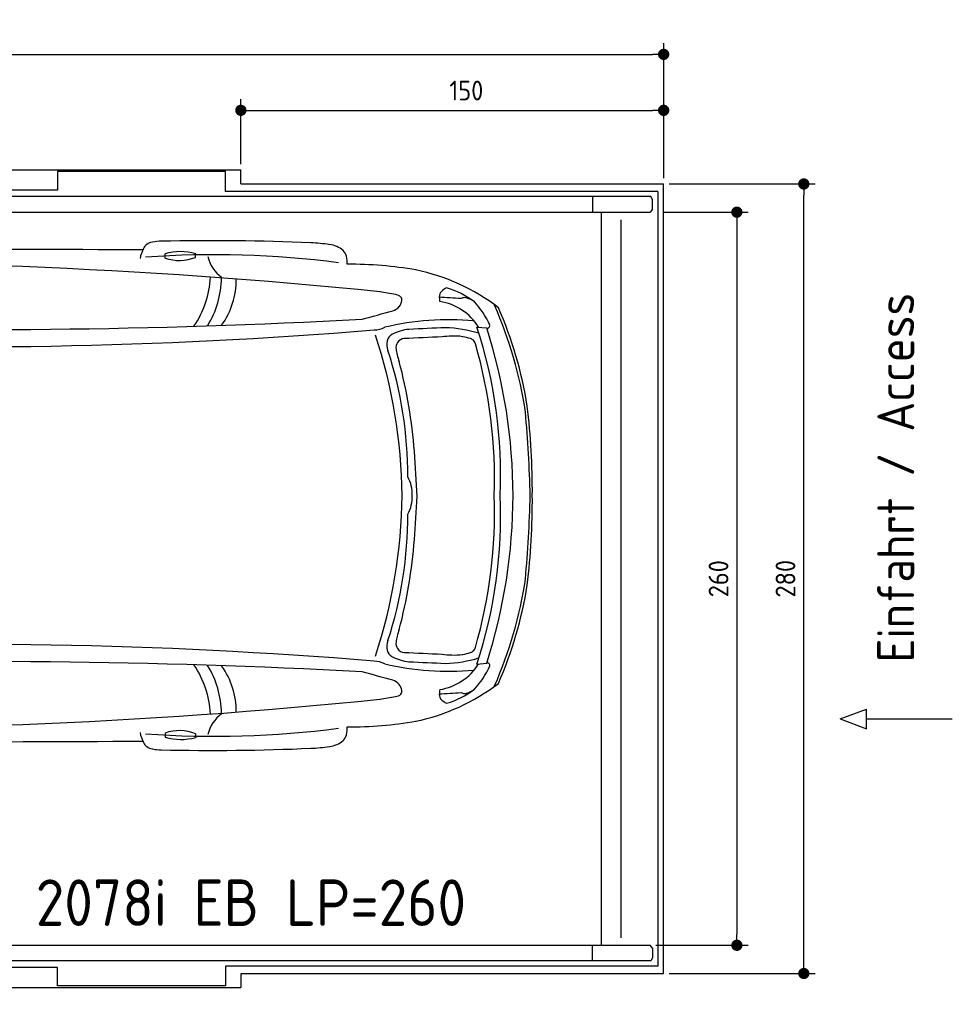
# Model space of a CAD drawing. Header units: millimetres. Extents: x 705 to 7297, y 2278 to 5770.
# Tile 3 of 3: x 3988 to 7297, y 2278 to 5770. Entities that reach past the tile are written whole.
import ezdxf

# ---------------------------------------------------------------- set-up
doc = ezdxf.new("R2010")
doc.units = ezdxf.units.MM
doc.layers.get('0').update_dxf_attribs({"lineweight": 25})
for name, color, linetype, lineweight in [('4', 3, 'Continuous', 25), ('AM_0', 7, 'Continuous', 25), ('Car', 10, 'Continuous', 25)]:
    doc.layers.add(name, color=color, linetype=linetype, lineweight=lineweight)
doc.styles.add('Aktuell-DIN', font='arial.ttf')
doc.styles.get("Standard").update_dxf_attribs({"font": 'ISOCP.SHX'})
doc.dimstyles.new('GEN-ISO$0', dxfattribs={"dimscale": 20, "dimtxt": 3.5, "dimasz": 2, "dimexe": 2, "dimexo": 1, "dimgap": 1.5, "dimtad": 1, "dimdec": 1, "dimlfac": 0.1, "dimdsep": 46, "dimtxsty": 'Standard', "dimblk": 'PUNKT', "dimcen": 2, "dimclrd": 256, "dimclre": 256, "dimclrt": 2, "dimadec": 0, "dimazin": 0, "dimtp": 0.1, "dimtm": 0.1, "dimtfac": 0.71, "dimtdec": 1, "dimtmove": 2, "dimatfit": 3, "dimldrblk": 'PUNKT', "dimfxl": 1, "dimtolj": 1, "dimarcsym": 0})

# ---------------------------------------------------------------- blocks, each defined once
blk = doc.blocks.new('PUNKT')
at = {"layer": '4', "color": 0, "linetype": 'ByBlock'}
blk.add_line((-0.5, 0), (-1, 0), dxfattribs=at)
at = {"layer": '4', "color": 0, "linetype": 'ByBlock', "const_width": 0.5}
blk.add_lwpolyline([(-0.25, 0, 1), (0.25, 0, 1)], format="xyb", close=True, dxfattribs=at)
blk = doc.blocks.new('*D5')
at = {"layer": '4', "lineweight": -2, "transparency": 16777216}
for p, q in [((972.8, 5207.3), (972.8, 5686.9)), ((6272.8, 5207.3), (6272.8, 5686.9)), ((1012.8, 5646.9), (6232.8, 5646.9))]:
    blk.add_line(p, q, dxfattribs=at)
at = {"layer": 'DEFPOINTS', "color": 0, "transparency": 16777216}
for p in [(6272.8, 5646.9), (972.8, 5187.3), (6272.8, 5187.3)]:
    blk.add_point(p, dxfattribs=at)
at = {"layer": '4', "lineweight": -2, "transparency": 16777216, "xscale": 40, "yscale": 40, "zscale": 40, "rotation": 180}
blk.add_blockref('PUNKT', (972.8, 5646.9), dxfattribs=at)
at = {"layer": '4', "lineweight": -2, "transparency": 16777216, "xscale": 40, "yscale": 40, "zscale": 40}
blk.add_blockref('PUNKT', (6272.8, 5646.9), dxfattribs=at)
at = {"layer": '4', "color": 2, "transparency": 16777216, "insert": (3622.8, 5723.9), "char_height": 70, "attachment_point": 5}
blk.add_mtext('\\A1;530', dxfattribs=at)
blk = doc.blocks.new('*D7')
at = {"layer": '4', "lineweight": -2, "transparency": 16777216}
for p, q in [((4772.8, 5257.3), (4772.8, 5488.4)), ((6272.8, 5207.3), (6272.8, 5488.4)), ((4812.8, 5448.4), (6232.8, 5448.4))]:
    blk.add_line(p, q, dxfattribs=at)
at = {"layer": 'DEFPOINTS', "color": 0, "transparency": 16777216}
for p in [(6272.8, 5448.4), (4772.8, 5237.3), (6272.8, 5187.3)]:
    blk.add_point(p, dxfattribs=at)
at = {"layer": '4', "lineweight": -2, "transparency": 16777216, "xscale": 40, "yscale": 40, "zscale": 40, "rotation": 180}
blk.add_blockref('PUNKT', (4772.8, 5448.4), dxfattribs=at)
at = {"layer": '4', "lineweight": -2, "transparency": 16777216, "xscale": 40, "yscale": 40, "zscale": 40}
blk.add_blockref('PUNKT', (6272.8, 5448.4), dxfattribs=at)
at = {"layer": '4', "color": 2, "transparency": 16777216, "insert": (5572.8, 5518.6), "char_height": 70, "attachment_point": 5}
blk.add_mtext('\\A1;150', dxfattribs=at)
blk = doc.blocks.new('*D8')
at = {"layer": '4', "lineweight": -2, "transparency": 16777216}
for p, q in [((6271.5, 5087.3), (6572.5, 5087.3)), ((6532.5, 5047.3), (6532.5, 2527.3)), ((6245.5, 2487.3), (6572.5, 2487.3))]:
    blk.add_line(p, q, dxfattribs=at)
at = {"layer": 'DEFPOINTS', "color": 0, "transparency": 16777216}
for p in [(6251.5, 5087.3), (6225.5, 2487.3), (6532.5, 2487.3)]:
    blk.add_point(p, dxfattribs=at)
at = {"layer": '4', "lineweight": -2, "transparency": 16777216, "xscale": 40, "yscale": 40, "zscale": 40}
for p, rotation in [((6532.5, 5087.3), 90), ((6532.5, 2487.3), 270)]:
    blk.add_blockref('PUNKT', p, dxfattribs=dict(at, rotation=rotation))
at = {"layer": '4', "color": 2, "transparency": 16777216, "insert": (6467.5, 3787.3), "char_height": 70, "attachment_point": 5, "rotation": 90}
blk.add_mtext('\\A1;260', dxfattribs=at)
blk = doc.blocks.new('*D9')
at = {"layer": '4', "lineweight": -2, "transparency": 16777216}
for p, q in [((6292.8, 5187.3), (6810, 5187.3)), ((6770, 2427.3), (6770, 5147.3)), ((6292.8, 2387.3), (6810, 2387.3))]:
    blk.add_line(p, q, dxfattribs=at)
at = {"layer": 'DEFPOINTS', "color": 0, "transparency": 16777216}
for p in [(6272.8, 5187.3), (6770, 5187.3), (6272.8, 2387.3)]:
    blk.add_point(p, dxfattribs=at)
at = {"layer": '4', "lineweight": -2, "transparency": 16777216, "xscale": 40, "yscale": 40, "zscale": 40}
for p, rotation in [((6770, 5187.3), 90), ((6770, 2387.3), 270)]:
    blk.add_blockref('PUNKT', p, dxfattribs=dict(at, rotation=rotation))
at = {"layer": '4', "color": 2, "transparency": 16777216, "insert": (6705, 3787.3), "char_height": 70, "attachment_point": 5, "rotation": 90}
blk.add_mtext('\\A1;280', dxfattribs=at)
blk = doc.blocks.new('Car_drauf')
at = {"layer": 'Car'}
for p, q in [((3450.7, 588.6), (3450.7, 603.6)), ((3559, 591.1), (3558.9, 604.3)), ((2604.7, 591.7), (2395.3, 592.2)), ((4461.6, 565.7), (4461.6, 580.7)), ((4569.7, 568.2), (4570.2, 581.3)), ((2562.2, 472.6), (2547.4, 473)), ((2587.8, 465.2), (2598.8, 435.4)), ((5567.3, 321.1), (5603, 318)), ((5567.3, -874.3), (5603, -871.1)), ((2587.8, -1018.3), (2598.8, -988.5)), ((2562.2, -1025.7), (2547.4, -1026.1)), ((2604.7, -1144.8), (2395.3, -1145.4)), ((3450.7, -1141.7), (3450.7, -1156.7)), ((3559, -1144.3), (3558.9, -1157.4)), ((4461.6, -1118.8), (4461.6, -1133.8)), ((4569.7, -1121.3), (4570.2, -1134.4))]:
    blk.add_line(p, q, dxfattribs=at)
for centre, radius, start, end in [((1638.6, 569), 78.2, 117.5376, 144.573), ((1683.5, 467.9), 188.8, 94.2276, 115.4416), ((1905.2, -66453.2), 67109.8, 89.722936, 90.201167), ((2216.7, 171.9), 484.1, 78.5405, 88.4601), ((2271.5, 453), 197.7, 66.2378, 77.9142), ((2319.1, 555.8), 84.5, 25.5177, 67.6452), ((14330.2, -4257.9), 12688.9, 157.26865, 157.97435), ((2655.4, 594.2), 58.5, 43.102, 119.1823), ((2655.4, 594.1), 58.5, 98.748, 119.1805), ((2655.4, 594.2), 58.5, 75.1308, 98.7471), ((2655.4, 594.2), 58.5, 43.102, 75.1799), ((2642.9, 627.6), 55.6, 344.9104, 6.7653), ((2642.9, 627.6), 55.6, 344.9183, 6.7653), ((1876.8, -147.2), 789.2, 108.8531, 129.9675), ((1779.6, 472.9), 248.9, 145.3597, 156.6504), ((1966.7, -2882.9), 3499.5, 83.721, 95.6598), ((-87010.6, 47448.4), 101197.5, 332.341895, 332.43135), ((3585.1, -138717.9), 139314.6, 89.672154, 90.369542), ((3506, 415.1), 196.5, 74.2667, 106.3456), ((2258.9, 166.4), 1513.6, 5.5303, 16.5127), ((4538.1, 527.6), 169.4, 154.9512, 167.6031), ((4422.1, 580.8), 41.8, 127.3079, 153.1751), ((4426.2, 571), 52.1, 100.5836, 124.371), ((4450.9, 436.7), 188.7, 90.8724, 100.3532), ((4627.7, -7418), 8045.3, 87.50193, 91.27967), ((4961.7, 96.5), 523.4, 80.7828, 88.1801), ((5034, 521.1), 92.9, 50.4495, 83.2477), ((2389.6, 590.4), 5.94, 5.6541, 17.6741), ((2572.8, 613.8), 178.7, 187.3331, 210.475), ((2536.6, 313.9), 254.1, 82.097, 113.3961), ((3501.6, 731.1), 151.3, 250.3544, 292.4138), ((4636.5, -2847.5), 3424.8, 82.613, 94.0835), ((4516.9, 392.5), 196.1, 74.2402, 106.3721), ((4512.5, 708.1), 151.2, 250.3626, 292.3042), ((4735.3, 597.9), 124.6, 192.5743, 233.8132), ((5063.1, 561.2), 43.6, 14.396, 46.3633), ((4997, 547.7), 111, 358.0148, 12.618), ((1975.8, -1205.5), 1733.5, 87.3153, 100.778), ((2143.3, -14534.8), 15061.1, 88.95383, 90.32854), ((2680.2, 413.3), 132.7, 88.6201, 98.3839), ((3147.1, -19950.9), 20502.1, 84.18573, 91.29579), ((2289.5, 152.2), 1443.5, 6.3829, 15.5723), ((1301.5, 58.5), 2509.7, 5.8377, 11.0234), ((5110.1, -914.9), 1458.8, 80.451, 90.0829), ((5201.1, -191.2), 730.6, 52.664, 78.2109), ((1822.9, -163.9), 683.1, 104.5218, 128.0286), ((2511.4, 587.5), 112.8, 214.6898, 240.0159), ((2651, 868.4), 426.4, 242.6396, 257.1298), ((2676.5, 398.1), 149.7, 136.7411, 147.7946), ((2695.2, 452.2), 136.7, 159.2212, 165.3397), ((4280.7, 515.5), 342.1, 325.9015, 356.9947), ((4332.4, 499.2), 329.2, 328.2119, 359.285), ((4438.5, 488.7), 275.6, 324.2471, 0.5437), ((1851.7, -15.9), 675.6, 135.5035, 151.8072), ((2164.4, -2017.4), 2479.3, 91.3541, 99.3582), ((2127.2, -874.7), 1336.1, 74.8265, 90.9153), ((2570.9, 464.4), 25, 147.3078, 174.6881), ((2557.3, 466.1), 11.4, 177.1891, 225.1658), ((2593.7, 509.1), 67.7, 228.9928, 251.47), ((2591.6, 478), 29.9, 162.9239, 190.357), ((2571.6, 474.9), 9.72, 193.1285, 229.9372), ((2575, 479.9), 15.8, 232.2683, 253.6815), ((2588, 522.7), 60.5, 253.2673, 263.5323), ((2582.2, 470.5), 7.94, 262.7053, 291.9839), ((2579.8, 472.6), 10.9, 299.791, 322.9576), ((2614.7, 438.6), 37.9, 123.4242, 133.6975), ((2605.6, 451.9), 21.8, 91.8708, 123.1166), ((2611.2, 377.8), 96.1, 89.9017, 93.7261), ((2611.9, 467), 6.99, 71.8384, 94.9477), ((2652.5, 587.4), 120.1, 251.3995, 253.1351), ((2619.5, 479.7), 7.45, 255.0101, 268.029), ((2618.8, 484.8), 12.6, 272.1676, 291.5149), ((5491.3, 395.2), 71.9, 115.5139, 131.9937), ((5384.9, 190.1), 280.2, 51.6528, 74.3765), ((2322.4, -3522.8), 3991.3, 98.0815, 100.9691), ((4365.8, 5394.4), 5264.4, 250.0802, 254.3781), ((3659.4, -8606.3), 9186.3, 79.8469, 80.19657), ((5275, 400.8), 35.5, 48.7616, 83.8519), ((5286.7, 417.5), 15.4, 349.4857, 40.7815), ((5460.6, 428.9), 26.2, 131.4729, 183.7018), ((5554.2, 431), 119.8, 181.768, 189.3058), ((19144.1, 211834.8), 211850.9, 266.289602, 266.310137), ((5509.6, 442.5), 19.4, 271.9582, 291.1818), ((5523.5, 398.9), 26.4, 86.3454, 105.2077), ((5521.9, 384.1), 41.3, 69.7914, 85.4276), ((5492.4, 307), 123.8, 62.308, 69.2885), ((1575.7, 362), 35.9, 110.7988, 156.0023), ((3339.5, -225.1), 1074.1, 143.4309, 182.7444), ((3595.9, -283.3), 1264.3, 146.9983, 179.6932), ((3130.6, 1697.2), 1422.3, 245.2713, 258.5821), ((5257.5, 422.2), 45.1, 284.8714, 320.3558), ((5261.1, 420.5), 41.1, 318.2571, 351.8755), ((5404.8, 214.2), 199.9, 32.1506, 81.0171), ((5355.1, 215.4), 281.6, 23.3667, 43.6888), ((4204, -219.3), 1554.7, 8.842, 23.4028), ((4339.5, -182.8), 1424.7, 9.0311, 23.6943), ((1632.3, 55.6), 350.6, 113.9372, 168.2137), ((1911.1, -7.9), 636.6, 143.1041, 167.4148), ((1703.8, 118.4), 304.3, 121.9356, 152.947), ((1517.8, 257.2), 122.1, 78.1482, 103.1112), ((-70597.1, 272819.9), 282807.1, 285.537944, 285.560814), ((2202.3, -113.4), 981.1, 152.1792, 165.9339), ((3768, 26751.9), 26440.1, 268.22316, 273.01848), ((5199.9, 402.1), 91.6, 271.9127, 296.7388), ((5467.8, -644.5), 991.1, 84.8856, 103.2225), ((6157.2, -17056.7), 17389.4, 92.30885, 92.73685), ((5445.5, -114), 432.7, 72.6608, 88.5187), ((4006.8, -199.4), 1645, 357.3099, 18.4456), ((3713.2, -282.1), 1982.8, 0.1346, 17.6155), ((5568.9, 374.9), 69.5, 300.2971, 303.9425), ((5599.8, 329.8), 14.8, 302.1572, 327.0805), ((5601.4, 327.4), 12.2, 332.3562, 358.3582), ((2932.4, -203.8), 1751.1, 163.1688, 182.3831), ((2660.1, -6141.3), 6476.3, 96.98256, 98.58912), ((2171.7, -2413.9), 2717.4, 85.3251, 96.3153), ((5158.8, -279.6), 2382.1, 165.8493, 179.928), ((5284.5, -275.1), 2493.1, 166.7115, 180.0338), ((3730.5, 18337.1), 18086.5, 267.40267, 274.66927), ((3400.3, -301.2), 1902.7, 0.7418, 18.191), ((5282, 264.2), 33.7, 117.7845, 167.0709), ((5341.1, 159.6), 153.9, 95.289, 118.9563), ((5311.2, 249.6), 30.3, 92.723, 146.1372), ((6267.8, -18830.2), 19134, 92.46639, 92.86984), ((5505.8, -263.2), 552.7, 92.8408, 96.3859), ((5488.6, 103.4), 185.7, 81.1262, 93.2192), ((5469.5, 35.1), 256.3, 72.8201, 79.2), ((5533.1, 245.6), 36.4, 51.0555, 70.561), ((3214.2, -203), 2042.9, 167.2134, 182.0605), ((1342.2, 218), 124.1, 157.1243, 165.4638), ((1245.1, 260.1), 18.4, 114.1292, 160.4073), ((1244.2, 252.2), 25.6, 79.8677, 104.9815), ((1961.6, 17.5), 580.4, 155.6543, 166.4173), ((1730.1, 80.4), 185.7, 101.5573, 128.9765), ((5325.6, 261.2), 77.2, 171.9176, 197.8594), ((5317.5, 247.1), 36.9, 148.4076, 186.6837), ((5530.6, 252.3), 33.3, 15.6464, 40.4477), ((3908.9, -217.1), 1721.6, 358.0237, 16.1538), ((1244.6, 746.1), 638.5, 278.1673, 305.2685), ((3911.2, -202.5), 1411.3, 359.6706, 18.1667), ((5379.8, 250.9), 99.3, 184.679, 196.3226), ((5675.9, 334.8), 407.1, 195.9436, 199.5338), ((3572.9, -256.1), 1778.5, 4.3715, 14.8162), ((1290.3, 253.1), 146.1, 269.9015, 317.2064), ((3083.7, -258.3), 1872.7, 168.1886, 180.5603), ((1354.3, 118.7), 65.8, 172.5719, 190.3018), ((3218.1, -303.4), 1977.3, 168.6299, 179.2231), ((1257.7, -22.4), 112.1, 50.8724, 78.6612), ((1292.9, 20.8), 56.4, 347.1398, 50.9398), ((3238.4, -258.9), 2526.1, 359.6002, 6.8152), ((3066.6, -285.2), 1743.5, 170.3115, 179.7169), ((613.4, -421.8), 5145.7, 1.6174, 4.9221), ((705, -478.1), 4655, 2.4466, 4.4054), ((5225.4, -267.6), 112.6, 355.4071, 30.5096), ((3214.2, -350.2), 2042.9, 177.9395, 192.7866), ((2932.4, -349.4), 1751.1, 177.6169, 196.8312), ((3083.7, -294.9), 1872.7, 179.4397, 191.8114), ((3218.1, -249.8), 1977.3, 180.7769, 191.3701), ((3066.6, -268), 1743.5, 180.2831, 189.6885), ((3339.5, -328), 1074.1, 177.2556, 216.5691), ((3595.9, -269.8), 1264.3, 180.3068, 213.0017), ((5158.8, -273.6), 2382.1, 180.072, 194.1507), ((5284.5, -278), 2493.1, 179.9662, 193.2885), ((3400.3, -251.9), 1902.7, 341.809, 359.2582), ((5225.4, -285.6), 112.6, 329.4904, 4.5929), ((3908.9, -336), 1721.6, 343.8462, 1.9763), ((4006.8, -353.8), 1645, 341.5544, 2.6901), ((3713.2, -271), 1982.8, 342.3845, 359.8654), ((613.4, -131.3), 5145.7, 355.0779, 358.3826), ((3238.4, -294.2), 2526.1, 353.1848, 0.3998), ((-406.2, 1.4), 5768.8, 355.68578, 357.21044), ((3911.2, -350.7), 1411.3, 341.8333, 0.3294), ((3572.9, -297), 1778.5, 345.1838, 355.6285), ((1292.9, -573.9), 56.4, 309.0602, 12.8602), ((4204, -333.9), 1554.7, 336.5972, 351.158), ((1257.7, -530.8), 112.1, 281.3388, 309.1276), ((4339.5, -370.3), 1424.7, 336.3057, 350.9689), ((1354.3, -671.9), 65.8, 169.6982, 187.4281), ((1290.3, -806.2), 146.1, 42.7936, 90.0985), ((2202.3, -439.8), 981.1, 194.0661, 207.8208), ((1632.3, -608.8), 350.6, 191.7863, 246.0628), ((1244.6, -1299.3), 638.5, 54.7315, 81.8327), ((1961.6, -570.7), 580.4, 193.5827, 204.3457), ((1841, -586.4), 555.8, 196.0422, 217.7537), ((5675.9, -887.9), 407.1, 160.4662, 164.0564), ((1342.2, -771.1), 124.1, 194.5362, 202.8757), ((1730.1, -633.6), 185.7, 231.0235, 258.4427), ((5325.6, -814.4), 77.2, 162.1406, 188.0824), ((5317.5, -800.2), 36.9, 173.3163, 211.5924), ((5379.8, -804), 99.3, 163.6774, 175.321), ((1245.1, -813.2), 18.4, 199.5927, 245.8708), ((1244.2, -805.3), 25.6, 255.0185, 280.1323), ((1703.8, -671.6), 304.3, 207.053, 238.0644), ((2660.1, 5588.1), 6476.3, 261.41088, 263.01744), ((3730.5, -18890.2), 18086.5, 85.33073, 92.59733), ((5282, -817.3), 33.7, 192.9291, 242.2155), ((5311.2, -802.7), 30.3, 213.8628, 267.277), ((6267.8, 18277.1), 19134, 267.13016, 267.53361), ((5469.5, -588.2), 256.3, 280.8, 287.1799), ((5533.1, -798.8), 36.4, 289.439, 308.9445), ((5530.6, -805.4), 33.3, 319.5523, 344.3536), ((1851.7, -537.2), 675.6, 208.1928, 224.4965), ((2171.7, 1860.7), 2717.4, 263.6847, 274.6749), ((3130.6, -2250.3), 1422.3, 101.4179, 114.7287), ((3768, -27305), 26440.1, 86.98152, 91.77684), ((2289.5, -705.4), 1443.5, 344.4277, 353.6171), ((2258.9, -719.6), 1513.6, 343.4873, 354.4697), ((1301.5, -611.6), 2509.7, 348.9766, 354.1623), ((5199.9, -955.3), 91.6, 63.2612, 88.0873), ((5341.1, -712.7), 153.9, 241.0437, 264.711), ((6157.2, 16503.6), 17389.4, 267.26315, 267.69115), ((5505.8, -290), 552.7, 263.6141, 267.1592), ((5445.5, -439.1), 432.7, 271.4813, 287.3392), ((5488.6, -656.5), 185.7, 266.7808, 278.8738), ((5568.9, -928.1), 69.5, 56.0575, 59.7029), ((5599.8, -882.9), 14.8, 32.9195, 57.8428), ((4365.8, -5947.6), 5264.4, 105.6219, 109.9198), ((4280.7, -1068.7), 342.1, 3.0053, 34.0985), ((4332.4, -1052.4), 329.2, 0.715, 31.7881), ((4438.5, -1041.8), 275.6, 359.4563, 35.7529), ((-70597.1, -273373), 282807.1, 74.439186, 74.462056), ((5467.8, 91.4), 991.1, 256.7775, 275.1144), ((5404.8, -767.3), 199.9, 278.9829, 327.8494), ((5355.1, -768.5), 281.6, 316.3112, 336.6333), ((5601.4, -880.6), 12.2, 1.6418, 27.6438), ((1822.9, -389.3), 683.1, 231.9714, 255.4782), ((1517.8, -810.3), 122.1, 256.8888, 281.8518), ((1575.7, -915.2), 35.9, 203.9977, 249.2012), ((5257.5, -975.4), 45.1, 39.6442, 75.1286), ((2322.4, 2969.7), 3991.3, 259.0309, 261.9185), ((2127.2, 321.5), 1336.1, 269.0847, 285.1735), ((5261.1, -973.6), 41.1, 8.1245, 41.7429), ((5286.7, -970.6), 15.4, 319.2185, 10.5143), ((5201.1, -362), 730.6, 281.7891, 307.336), ((5554.2, -984.1), 119.8, 170.6942, 178.232), ((19144.1, -212388), 211850.9, 93.689863, 93.710398), ((5384.9, -743.3), 280.2, 285.6235, 308.3472), ((5509.6, -995.6), 19.4, 68.8182, 88.0418), ((5523.5, -952), 26.4, 254.7923, 273.6546), ((5521.9, -937.2), 41.3, 274.5724, 290.2086), ((5492.4, -860.1), 123.8, 290.7115, 297.692), ((1876.8, -405.9), 789.2, 230.0325, 251.1469), ((2164.4, 1464.3), 2479.3, 260.6418, 268.6459), ((2651, -1421.6), 426.4, 102.8702, 117.3604), ((2557.3, -1019.3), 11.4, 134.8342, 182.8109), ((2593.7, -1062.3), 67.7, 108.53, 131.0072), ((3147.1, 19397.7), 20502.1, 268.70421, 275.81427), ((3659.4, 8053.2), 9186.3, 279.80343, 280.1531), ((5275, -954), 35.5, 276.1481, 311.2384), ((5460.6, -982.1), 26.2, 176.2982, 228.5271), ((5491.3, -948.3), 71.9, 228.0063, 244.4861), ((2511.4, -1140.6), 112.8, 119.9841, 145.3102), ((2570.9, -1017.5), 25, 185.3119, 212.6922), ((2676.5, -951.2), 149.7, 212.2054, 223.2589), ((2591.6, -1031.2), 29.9, 169.643, 197.0761), ((2571.6, -1028), 9.72, 130.0628, 166.8715), ((2695.2, -1005.3), 136.7, 194.6603, 200.7788), ((2575, -1033), 15.8, 106.3185, 127.7317), ((2588, -1075.8), 60.5, 96.4677, 106.7327), ((2582.2, -1023.6), 7.94, 68.0161, 97.2947), ((2579.8, -1025.7), 10.9, 37.0424, 60.209), ((2614.7, -991.8), 37.9, 226.3025, 236.5758), ((2605.6, -1005.1), 21.8, 236.8834, 268.1292), ((2611.2, -931), 96.1, 266.2739, 270.0983), ((2611.9, -1020.1), 6.99, 265.0523, 288.1616), ((2652.5, -1140.6), 120.1, 106.8649, 108.6005), ((2619.5, -1032.8), 7.45, 91.971, 104.9899), ((2618.8, -1038), 12.6, 68.4851, 87.8324), ((-87010.6, -48001.6), 101197.5, 27.56865, 27.658105), ((1975.8, 652.3), 1733.5, 259.222, 272.6847), ((2143.3, 13981.6), 15061.1, 269.67146, 271.04617), ((2572.8, -1167), 178.7, 149.525, 172.6669), ((14330.2, 3704.8), 12688.9, 202.02565, 202.73135), ((4735.3, -1151.1), 124.6, 126.1868, 167.4257), ((5110.1, 361.8), 1458.8, 269.9171, 279.549), ((2536.6, -867.1), 254.1, 246.6039, 277.903), ((2680.2, -966.5), 132.7, 261.6161, 271.3799), ((4538.1, -1080.8), 169.4, 192.3969, 205.0488), ((4636.5, 2294.4), 3424.8, 265.9165, 277.387), ((4512.5, -1261.3), 151.2, 67.6958, 109.6374), ((4997, -1100.9), 111, 347.382, 1.9852), ((1779.6, -1026), 248.9, 203.3496, 214.6403), ((1966.7, 2329.8), 3499.5, 264.3402, 276.279), ((2319.1, -1109), 84.5, 292.3548, 334.4823), ((2389.6, -1143.6), 5.94, 342.3259, 354.3459), ((3585.1, 138164.7), 139314.6, 269.630458, 270.327846), ((3501.6, -1284.2), 151.3, 67.5862, 109.6456), ((4516.9, -945.6), 196.1, 253.6279, 285.7598), ((5034, -1074.2), 92.9, 276.7523, 309.5505), ((5063.1, -1114.3), 43.6, 313.6367, 345.604), ((1638.6, -1122.2), 78.2, 215.427, 242.4624), ((2271.5, -1006.2), 197.7, 282.0858, 293.7622), ((2655.4, -1147.3), 58.5, 240.8177, 316.898), ((2655.4, -1147.3), 58.5, 284.8201, 316.898), ((2642.9, -1180.7), 55.6, 353.2347, 15.0896), ((2642.9, -1180.7), 55.6, 353.2347, 15.0817), ((3506, -968.2), 196.5, 253.6544, 285.7333), ((4422.1, -1133.9), 41.8, 206.8249, 232.6921), ((4426.2, -1124.1), 52.1, 235.629, 259.4164), ((4450.9, -989.8), 188.7, 259.6468, 269.1276), ((4627.7, 6864.8), 8045.3, 268.72033, 272.49807), ((4961.7, -649.7), 523.4, 271.8199, 279.2172), ((1683.5, -1021), 188.8, 244.5584, 265.7724), ((1905.2, 65900.1), 67109.8, 269.798833, 270.277064), ((2216.7, -725), 484.1, 271.5399, 281.4595), ((2655.4, -1147.3), 58.5, 240.8195, 261.252), ((2655.4, -1147.3), 58.5, 261.2529, 284.8692)]:
    blk.add_arc(centre, radius, start, end, dxfattribs=at)

msp = doc.modelspace()

# ---------------------------------------------------------------- linework, layer by layer
for p, q in [((1372.77, 5237.27), (4772.77, 5237.27)), ((4717.77, 5231.27), (4122.78, 5231.27)), ((4122.78, 5231.27), (4122.78, 5165.77)), ((4717.77, 5160.77), (4717.77, 5231.27)), ((4772.77, 5188.02), (4772.77, 5237.27)), ((4772.77, 5187.27), (6272.78, 5187.27)), ((6272.78, 2387.27), (6272.78, 5187.27)), ((6227.2, 5142.27), (1171.58, 5142.27)), ((4122.78, 5165.77), (1832.77, 5165.77)), ((4266.54, 5142.27), (4266.25, 5142.27)), ((4266.54, 5142.27), (4266.54, 5142.27)), ((6251.55, 5160.77), (4717.77, 5160.77)), ((6020.89, 5142.27), (6020.89, 5087.27)), ((6232.77, 5131.61), (6227.2, 5142.27)), ((6251.55, 5160.77), (6251.55, 2413.77)), ((6232.77, 5097.88), (6232.77, 5131.61)), ((1171.72, 5087.27), (6225.48, 5087.27)), ((6020.89, 5087.27), (6020.52, 5087.27)), ((6051.69, 2487.27), (6051.69, 5087.27)), ((6232.77, 5097.88), (6225.48, 5087.27)), ((6122.09, 2514.27), (6122.09, 5060.27)), ((6899.54, 3289.95), (6992.24, 3324.45)), ((6992.24, 3255.44), (6992.24, 3324.45)), ((6899.54, 3289.95), (6992.24, 3255.44)), ((6992.24, 3289.95), (7296.87, 3289.95)), ((1171.72, 2487.27), (6225.48, 2487.27)), ((6020.89, 2487.27), (6020.52, 2487.27)), ((6020.89, 2432.27), (6020.89, 2487.27)), ((6232.77, 2476.66), (6225.48, 2487.27)), ((6232.77, 2476.66), (6232.77, 2442.93)), ((6227.2, 2432.27), (1171.72, 2432.27)), ((4266.54, 2432.27), (4266.25, 2432.27)), ((4266.54, 2432.27), (4266.54, 2432.27)), ((6251.55, 2413.77), (4717.77, 2413.77)), ((4717.77, 2413.77), (4717.77, 2343.27)), ((6232.77, 2442.93), (6227.2, 2432.27)), ((4122.78, 2408.77), (1832.77, 2408.77)), ((4122.78, 2343.27), (4122.78, 2408.77)), ((4772.77, 2387.27), (6272.78, 2387.27)), ((4772.77, 2386.52), (4772.77, 2337.27)), ((4717.77, 2343.27), (4122.78, 2343.27)), ((1372.77, 2337.27), (4772.77, 2337.27))]:
    msp.add_line(p, q)

# ---------------------------------------------------------------- block references
at = {"layer": 'AM_0'}
msp.add_blockref('Car_drauf', (42.36, 4358.86), dxfattribs=at)

# ---------------------------------------------------------------- texts
msp.add_text('Einfahrt / Access', height=131.25, rotation=90).set_placement((7161.81, 3490.37))
at = {"insert": (4044.99, 2720.97), "char_height": 165, "attachment_point": 1, "style": 'Aktuell-DIN'}
msp.add_mtext_dynamic_manual_height_columns('{\\Fisocp2|c0;2078i EB LP=260}', width=1688.1302, gutter_width=1, heights=[0], dxfattribs=at)

# ---------------------------------------------------------------- dimensions: what is measured, and where the dimension line sits
at = {"layer": '4'}
dim = msp.add_linear_dim(base=(6272.78, 5646.87), p1=(972.77, 5187.27), p2=(6272.78, 5187.27), dimstyle='GEN-ISO$0', override={"dimtad": 3}, dxfattribs=at)
dim.commit()
dim.dimension.update_dxf_attribs({"geometry": '*D5', "text_midpoint": (3622.78, 5723.95), "dimtype": 160})
dim = msp.add_linear_dim(base=(6272.78, 5448.39), p1=(4772.77, 5237.27), p2=(6272.78, 5187.27), dimstyle='GEN-ISO$0', dxfattribs=at)
dim.commit()
dim.dimension.update_dxf_attribs({"geometry": '*D7', "text_midpoint": (5572.78, 5518.56), "dimtype": 160})
for base, p1, p2, picture, middle in [((6769.99, 5187.27), (6272.78, 2387.27), (6272.78, 5187.27), '*D9', (6704.98, 3787.27)), ((6532.55, 2487.27), (6251.55, 5087.27), (6225.48, 2487.27), '*D8', (6467.54, 3787.27))]:
    dim = msp.add_linear_dim(base=base, p1=p1, p2=p2, angle=90, dimstyle='GEN-ISO$0', dxfattribs=at)
    dim.commit()
    dim.dimension.update_dxf_attribs({"geometry": picture, "text_midpoint": middle})

doc.saveas('drawing.dxf')
